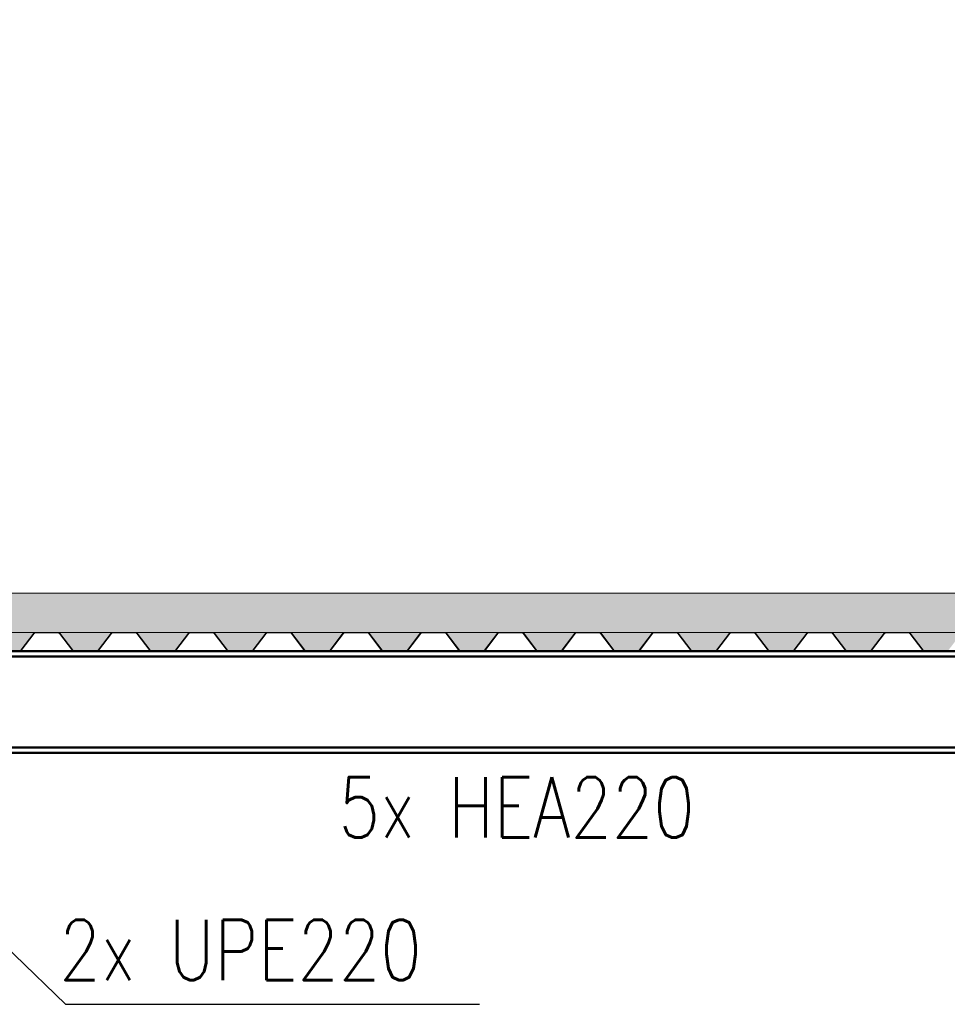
# Paper-space layout 'Layout1' of a CAD drawing. Extents: x -2 to 1033, y -36 to 596.
# Tile 48 of 86: x 356 to 395, y 443 to 483. Entities that reach past the tile are written whole.
import ezdxf

# ---------------------------------------------------------------- set-up
doc = ezdxf.new("R2010")
doc.units = 0
doc.linetypes.add('ACAD_ISO04W100', pattern=[30.5, 24, -3, 0.5, -3])
doc.layers.get('0').update_dxf_attribs({"linetype": 'CONTINUOUS'})
doc.layers.get('DEFPOINTS').update_dxf_attribs({"color": 132, "linetype": 'CONTINUOUS'})
for name, color, linetype, lineweight in [('SS_2.ET-HALA_TaO-MOULDSHOP-PODLAH.NOSNIK', 160, 'CONTINUOUS', 50), ('SS_2.ET-HALA_TaO-MOULDSHOP-PODLAHA', 9, 'CONTINUOUS', 5), ('SS_2.ET-HALA_TaO-MOULDSHOP-TRAPEZ.PLECH', 153, 'CONTINUOUS', 18), ('SS_KOTY', 3, 'CONTINUOUS', 25), ('SS_POPIS_PROFILU', 13, 'CONTINUOUS', 25)]:
    doc.layers.add(name, color=color, linetype=linetype, lineweight=lineweight)
doc.styles.add('ROMANS', font='romans.shx', dxfattribs={"width": 0.8})
doc.styles.add('romans.shx', font='romans.shx', dxfattribs={"height": 5})
doc.dimstyles.new('A-1_(2.5)_50AS', dxfattribs={"dimtxt": 2.5, "dimasz": 2, "dimexe": 1, "dimexo": 2, "dimgap": 0, "dimtad": 0, "dimdec": 1, "dimlfac": 50, "dimrnd": 1, "dimtxsty": 'ROMANS', "dimblk1": 'OBLIQUE', "dimblk2": 'OBLIQUE', "dimsah": 1, "dimcen": 2, "dimclrd": 256, "dimclre": 256, "dimclrt": 256, "dimadec": 1, "dimazin": 2, "dimtfac": 0.714286, "dimtdec": 1, "dimtmove": 0, "dimatfit": 3, "dimldrblk": 'OPEN', "dimfxl": 1, "dimtvp": 1.142857, "dimtfill": 1, "dimtolj": 1, "dimlwd": -1, "dimlwe": -1, "dimarcsym": 0})
pattern_1 = [(45, (114.8894, 533.5703), (-0.8980256, 0.8980256), []), (45, (115.7875, 533.5703), (-0.8980256, 0.8980256), [1.5875, -0.3175, 0, -0.3175])]

# ---------------------------------------------------------------- blocks, each defined once
blk = doc.blocks.new('_Oblique')
at = {"color": 0, "linetype": 'ByBlock', "lineweight": -2}
blk.add_line((-0.5, -0.5), (0.5, 0.5), dxfattribs=at)
blk = doc.blocks.new('*D41')
at = {"layer": 'DEFPOINTS', "color": 0, "transparency": 16777216}
for p in [(313.189, 533.57, 27920.2), (424.289, 459.57, 27964.2), (442.262, 459.57)]:
    blk.add_point(p, dxfattribs=at)
at = {"layer": 'SS_KOTY', "transparency": 16777216}
for p, q in [((315.189, 533.57), (443.262, 533.57)), ((442.262, 533.57), (442.262, 459.57)), ((426.289, 459.57), (443.262, 459.57))]:
    blk.add_line(p, q, dxfattribs=at)
at = {"layer": 'SS_KOTY', "transparency": 16777216, "xscale": 2, "yscale": 2, "zscale": 2}
for p, rotation in [((442.262, 533.57), 90), ((442.262, 459.57), 270)]:
    blk.add_blockref('_Oblique', p, dxfattribs=dict(at, rotation=rotation))
at = {"layer": 'SS_KOTY', "transparency": 16777216, "insert": (439.404, 496.57), "char_height": 2.5, "attachment_point": 5, "rotation": 90, "style": 'ROMANS', "bg_fill": 3, "box_fill_scale": 1.1, "bg_fill_color": 256, "bg_fill_true_color": 13158600, "bg_fill_transparency": 0}
blk.add_mtext('\\A1;3700', dxfattribs=at)
blk = doc.blocks.new('_OPEN')
at = {"color": 0, "linetype": 'ByBlock'}
for p, q in [((-1, 0.167), (0, 0)), ((0, 0), (-1, -0.167)), ((0, 0), (-1, 0))]:
    blk.add_line(p, q, dxfattribs=at)

psp = doc.layouts.get("Layout1")

# ---------------------------------------------------------------- hatches: boundary and pattern name
at = {"layer": 'SS_2.ET-HALA_TaO-MOULDSHOP-PODLAHA'}
h = psp.add_hatch(dxfattribs=at)
h.set_pattern_fill('ANSI35', color=252, scale=0.2, style=0)
h.set_pattern_definition(pattern_1)
h.paths.add_polyline_path([(424.2124, 457.9503), (421.9673, 457.9503, -0.2326123), (422.0306, 457.9175), (422.5654, 457.2161, 0.239242), (422.6157, 457.1918), (423.5656, 457.1918, 0.2392421), (423.6134, 457.2161), (424.1482, 457.9175, -0.2266449)], flags=0)
h.paths.add_polyline_path([(421.0124, 457.9503), (418.7673, 457.9503, -0.2326123), (418.8306, 457.9175), (419.3654, 457.2161, 0.239242), (419.4157, 457.1918), (420.3656, 457.1918, 0.2392421), (420.4134, 457.2161), (420.9482, 457.9175, -0.2266449)], flags=0)
h.paths.add_polyline_path([(417.8124, 457.9503), (415.5673, 457.9503, -0.2326123), (415.6306, 457.9175), (416.1654, 457.2161, 0.239242), (416.2157, 457.1918), (417.1656, 457.1918, 0.2392421), (417.2134, 457.2161), (417.7482, 457.9175, -0.2266449)], flags=0)
h.paths.add_polyline_path([(414.6124, 457.9503), (412.3673, 457.9503, -0.2326123), (412.4306, 457.9175), (412.9654, 457.2161, 0.239242), (413.0157, 457.1918), (413.9656, 457.1918, 0.2392421), (414.0134, 457.2161), (414.5482, 457.9175, -0.2266449)], flags=0)
h.paths.add_polyline_path([(411.4124, 457.9503), (409.1673, 457.9503, -0.2326123), (409.2306, 457.9175), (409.7654, 457.2161, 0.239242), (409.8157, 457.1918), (410.7656, 457.1918, 0.2392421), (410.8134, 457.2161), (411.3482, 457.9175, -0.2266449)], flags=0)
h.paths.add_polyline_path([(408.2124, 457.9503), (405.9673, 457.9503, -0.2326123), (406.0306, 457.9175), (406.5654, 457.2161, 0.239242), (406.6157, 457.1918), (407.5656, 457.1918, 0.2392421), (407.6134, 457.2161), (408.1482, 457.9175, -0.2266445)], flags=0)
h.paths.add_polyline_path([(405.0124, 457.9503), (402.7673, 457.9503, -0.2326123), (402.8306, 457.9175), (403.3654, 457.2161, 0.239242), (403.4157, 457.1918), (404.3656, 457.1918, 0.2392421), (404.4134, 457.2161), (404.9482, 457.9175, -0.2266449)], flags=0)
h.paths.add_polyline_path([(401.8124, 457.9503), (399.5673, 457.9503, -0.2326123), (399.6306, 457.9175), (400.1654, 457.2161, 0.239242), (400.2157, 457.1918), (401.1656, 457.1918, 0.2392421), (401.2134, 457.2161), (401.7482, 457.9175, -0.2266449)], flags=0)
h.paths.add_polyline_path([(398.6124, 457.9503), (396.3673, 457.9503, -0.2326123), (396.4306, 457.9175), (396.9654, 457.2161, 0.239242), (397.0157, 457.1918), (397.9656, 457.1918, 0.2392421), (398.0134, 457.2161), (398.5482, 457.9175, -0.2266449)], flags=0)
h.paths.add_polyline_path([(395.4124, 457.9503), (393.1673, 457.9503, -0.2326123), (393.2306, 457.9175), (393.7654, 457.2161, 0.239242), (393.8157, 457.1918), (394.7656, 457.1918, 0.2392421), (394.8134, 457.2161), (395.3482, 457.9175, -0.2266446)], flags=0)
h.paths.add_polyline_path([(392.2124, 457.9503), (389.9673, 457.9503, -0.2326123), (390.0306, 457.9175), (390.5654, 457.2161, 0.239242), (390.6157, 457.1918), (391.5656, 457.1918, 0.2392421), (391.6134, 457.2161), (392.1482, 457.9175, -0.2266449)], flags=0)
h.paths.add_polyline_path([(389.0124, 457.9503), (386.7673, 457.9503, -0.2326123), (386.8306, 457.9175), (387.3654, 457.2161, 0.239242), (387.4157, 457.1918), (388.3656, 457.1918, 0.2392421), (388.4134, 457.2161), (388.9482, 457.9175, -0.2266449)], flags=0)
h.paths.add_polyline_path([(385.8124, 457.9503), (383.5673, 457.9503, -0.2326123), (383.6306, 457.9175), (384.1654, 457.2161, 0.239242), (384.2157, 457.1918), (385.1656, 457.1918, 0.2392421), (385.2134, 457.2161), (385.7482, 457.9175, -0.2266449)], flags=0)
h.paths.add_polyline_path([(382.6124, 457.9503), (380.3673, 457.9503, -0.2326123), (380.4306, 457.9175), (380.9654, 457.2161, 0.239242), (381.0157, 457.1918), (381.9656, 457.1918, 0.2392421), (382.0134, 457.2161), (382.5482, 457.9175, -0.2266449)], flags=0)
h.paths.add_polyline_path([(379.4124, 457.9503), (377.1673, 457.9503, -0.2326123), (377.2306, 457.9175), (377.7654, 457.2161, 0.239242), (377.8157, 457.1918), (378.7656, 457.1918, 0.2392421), (378.8134, 457.2161), (379.3482, 457.9175, -0.2266449)], flags=0)
h.paths.add_polyline_path([(376.2124, 457.9503), (373.9673, 457.9503, -0.2326123), (374.0306, 457.9175), (374.5654, 457.2161, 0.239242), (374.6157, 457.1918), (375.5656, 457.1918, 0.2392421), (375.6134, 457.2161), (376.1482, 457.9175, -0.2266449)], flags=0)
h.paths.add_polyline_path([(373.0124, 457.9503), (370.7673, 457.9503, -0.2326123), (370.8306, 457.9175), (371.3654, 457.2161, 0.239242), (371.4157, 457.1918), (372.3656, 457.1918, 0.2392421), (372.4134, 457.2161), (372.9482, 457.9175, -0.2266449)], flags=0)
h.paths.add_polyline_path([(369.8124, 457.9503), (367.5673, 457.9503, -0.2326123), (367.6306, 457.9175), (368.1654, 457.2161, 0.239242), (368.2157, 457.1918), (369.1656, 457.1918, 0.2392421), (369.2134, 457.2161), (369.7482, 457.9175, -0.2266449)], flags=0)
h.paths.add_polyline_path([(366.6124, 457.9503), (364.3673, 457.9503, -0.2326123), (364.4306, 457.9175), (364.9654, 457.2161, 0.239242), (365.0157, 457.1918), (365.9656, 457.1918, 0.2392421), (366.0134, 457.2161), (366.5482, 457.9175, -0.2266446)], flags=0)
h.paths.add_polyline_path([(363.4124, 457.9503), (361.1673, 457.9503, -0.2326123), (361.2306, 457.9175), (361.7654, 457.2161, 0.239242), (361.8157, 457.1918), (362.7656, 457.1918, 0.2392421), (362.8134, 457.2161), (363.3482, 457.9175, -0.2266449)], flags=0)
h.paths.add_polyline_path([(360.2124, 457.9503), (357.9673, 457.9503, -0.2326123), (358.0306, 457.9175), (358.5654, 457.2161, 0.239242), (358.6157, 457.1918), (359.5656, 457.1918, 0.2392421), (359.6134, 457.2161), (360.1482, 457.9175, -0.2266446)], flags=0)
h.paths.add_polyline_path([(357.0124, 457.9503), (354.7673, 457.9503, -0.2326123), (354.8306, 457.9175), (355.3654, 457.2161, 0.239242), (355.4157, 457.1918), (356.3656, 457.1918, 0.2392421), (356.4134, 457.2161), (356.9482, 457.9175, -0.2266446)], flags=0)
h.paths.add_polyline_path([(353.8124, 457.9503), (351.5673, 457.9503, -0.2326123), (351.6306, 457.9175), (352.1654, 457.2161, 0.239242), (352.2157, 457.1918), (353.1656, 457.1918, 0.2392421), (353.2134, 457.2161), (353.7482, 457.9175, -0.2266449)], flags=0)
h.paths.add_polyline_path([(341.0124, 457.9503), (338.7673, 457.9503, -0.2326123), (338.8306, 457.9175), (339.3654, 457.2161, 0.239242), (339.4157, 457.1918), (340.3656, 457.1918, 0.2392421), (340.4134, 457.2161), (340.9482, 457.9175, -0.2266449)], flags=0)
h.paths.add_polyline_path([(337.8124, 457.9503), (335.5673, 457.9503, -0.2326123), (335.6306, 457.9175), (336.1654, 457.2161, 0.239242), (336.2157, 457.1918), (337.1656, 457.1918, 0.2392421), (337.2134, 457.2161), (337.7482, 457.9175, -0.2266449)], flags=0)
h.paths.add_polyline_path([(334.6124, 457.9503), (332.3673, 457.9503, -0.2326123), (332.4306, 457.9175), (332.9654, 457.2161, 0.239242), (333.0157, 457.1918), (333.9656, 457.1918, 0.2392421), (334.0134, 457.2161), (334.5482, 457.9175, -0.2266446)], flags=0)
h.paths.add_polyline_path([(331.4124, 457.9503), (329.1673, 457.9503, -0.2326123), (329.2306, 457.9175), (329.7654, 457.2161, 0.239242), (329.8157, 457.1918), (330.7656, 457.1918, 0.2392421), (330.8134, 457.2161), (331.3482, 457.9175, -0.2266449)], flags=0)
h.paths.add_polyline_path([(328.2124, 457.9503), (325.9673, 457.9503, -0.2326123), (326.0306, 457.9175), (326.5654, 457.2161, 0.239242), (326.6157, 457.1918), (327.5656, 457.1918, 0.2392421), (327.6134, 457.2161), (328.1482, 457.9175, -0.2266449)], flags=0)
h.paths.add_polyline_path([(325.0124, 457.9503), (322.7673, 457.9503, -0.2326123), (322.8306, 457.9175), (323.3654, 457.2161, 0.239242), (323.4157, 457.1918), (324.3656, 457.1918, 0.2392421), (324.4134, 457.2161), (324.9482, 457.9175, -0.2266449)], flags=0)
h.paths.add_polyline_path([(321.8124, 457.9503), (319.5673, 457.9503, -0.2326123), (319.6306, 457.9175), (320.1654, 457.2161, 0.239242), (320.2157, 457.1918), (321.1656, 457.1918, 0.2392421), (321.2134, 457.2161), (321.7482, 457.9175, -0.2266449)], flags=0)
h.paths.add_polyline_path([(318.6124, 457.9503), (316.3673, 457.9503, -0.2326123), (316.4306, 457.9175), (316.9654, 457.2161, 0.239242), (317.0157, 457.1918), (317.9656, 457.1918, 0.2392421), (318.0134, 457.2161), (318.5482, 457.9175, -0.2266449)], flags=0)
h.paths.add_polyline_path([(309.0124, 457.9503), (306.7673, 457.9503, -0.2326123), (306.8306, 457.9175), (307.3654, 457.2161, 0.239242), (307.4157, 457.1918), (308.3656, 457.1918, 0.2392421), (308.4134, 457.2161), (308.9482, 457.9175, -0.2266449)], flags=0)
h.paths.add_polyline_path([(305.8124, 457.9503), (303.5673, 457.9503, -0.2326123), (303.6306, 457.9175), (304.1654, 457.2161, 0.239242), (304.2157, 457.1918), (305.1656, 457.1918, 0.2392421), (305.2134, 457.2161), (305.7482, 457.9175, -0.2266449)], flags=0)
h.paths.add_polyline_path([(302.6124, 457.9503), (300.3673, 457.9503, -0.2326123), (300.4306, 457.9175), (300.9654, 457.2161, 0.239242), (301.0157, 457.1918), (301.9656, 457.1918, 0.2392421), (302.0134, 457.2161), (302.5482, 457.9175, -0.2266449)], flags=0)
h.paths.add_polyline_path([(299.4124, 457.9503), (297.1673, 457.9503, -0.2326123), (297.2306, 457.9175), (297.7654, 457.2161, 0.239242), (297.8157, 457.1918), (298.7656, 457.1918, 0.2392421), (298.8134, 457.2161), (299.3482, 457.9175, -0.2266449)], flags=0)
h.paths.add_polyline_path([(296.2124, 457.9503), (293.9673, 457.9503, -0.2326123), (294.0306, 457.9175), (294.5654, 457.2161, 0.239242), (294.6157, 457.1918), (295.5656, 457.1918, 0.2392421), (295.6134, 457.2161), (296.1482, 457.9175, -0.2266449)], flags=0)
h.paths.add_polyline_path([(293.0124, 457.9503), (290.7673, 457.9503, -0.2326123), (290.8306, 457.9175), (291.3654, 457.2161, 0.239242), (291.4157, 457.1918), (292.3656, 457.1918, 0.2392421), (292.4134, 457.2161), (292.9482, 457.9175, -0.2266446)], flags=0)
h.paths.add_polyline_path([(289.8124, 457.9503), (287.5673, 457.9503, -0.2326123), (287.6306, 457.9175), (288.1654, 457.2161, 0.239242), (288.2157, 457.1918), (289.1656, 457.1918, 0.2392421), (289.2134, 457.2161), (289.7482, 457.9175, -0.2266449)], flags=0)
h.paths.add_polyline_path([(286.6124, 457.9503), (284.3673, 457.9503, -0.2326123), (284.4306, 457.9175), (284.9654, 457.2161, 0.239242), (285.0157, 457.1918), (285.9656, 457.1918, 0.2392421), (286.0134, 457.2161), (286.5482, 457.9175, -0.2266449)], flags=0)
h.paths.add_polyline_path([(283.4124, 457.9503), (281.1673, 457.9503, -0.2326123), (281.2306, 457.9175), (281.7654, 457.2161, 0.239242), (281.8157, 457.1918), (282.7656, 457.1918, 0.2392421), (282.8134, 457.2161), (283.3482, 457.9175, -0.2266449)], flags=0)
h.paths.add_polyline_path([(280.2124, 457.9503), (277.9673, 457.9503, -0.2326123), (278.0306, 457.9175), (278.5654, 457.2161, 0.239242), (278.6157, 457.1918), (279.5656, 457.1918, 0.2392421), (279.6134, 457.2161), (280.1482, 457.9175, -0.2266449)], flags=0)
h.paths.add_polyline_path([(277.0124, 457.9503), (274.7673, 457.9503, -0.2326123), (274.8306, 457.9175), (275.3654, 457.2161, 0.239242), (275.4157, 457.1918), (276.3656, 457.1918, 0.2392421), (276.4134, 457.2161), (276.9482, 457.9175, -0.2266449)], flags=0)
h.paths.add_polyline_path([(273.8124, 457.9503), (271.5673, 457.9503, -0.2326123), (271.6306, 457.9175), (272.1654, 457.2161, 0.239242), (272.2157, 457.1918), (273.1656, 457.1918, 0.2392421), (273.2134, 457.2161), (273.7482, 457.9175, -0.2266449)], flags=0)
h.paths.add_polyline_path([(270.6124, 457.9503), (268.3673, 457.9503, -0.2326123), (268.4306, 457.9175), (268.9654, 457.2161, 0.239242), (269.0157, 457.1918), (269.9656, 457.1918, 0.2392421), (270.0134, 457.2161), (270.5482, 457.9175, -0.2266449)], flags=0)
h.paths.add_polyline_path([(267.4124, 457.9503), (265.1673, 457.9503, -0.2326123), (265.2306, 457.9175), (265.7654, 457.2161, 0.239242), (265.8157, 457.1918), (266.7656, 457.1918, 0.2392421), (266.8134, 457.2161), (267.3482, 457.9175, -0.2266449)], flags=0)
h.paths.add_polyline_path([(264.2124, 457.9503), (261.9673, 457.9503, -0.2326123), (262.0306, 457.9175), (262.5654, 457.2161, 0.239242), (262.6157, 457.1918), (263.5656, 457.1918, 0.2392421), (263.6134, 457.2161), (264.1482, 457.9175, -0.2266449)], flags=0)
h.paths.add_polyline_path([(261.0124, 457.9503), (258.7673, 457.9503, -0.2326123), (258.8306, 457.9175), (259.3654, 457.2161, 0.239242), (259.4157, 457.1918), (260.3656, 457.1918, 0.2392421), (260.4134, 457.2161), (260.9482, 457.9175, -0.2266449)], flags=0)
h.paths.add_polyline_path([(257.8124, 457.9503), (255.5673, 457.9503, -0.2326123), (255.6306, 457.9175), (256.1654, 457.2161, 0.239242), (256.2157, 457.1918), (257.1656, 457.1918, 0.2392421), (257.2134, 457.2161), (257.7482, 457.9175, -0.2266449)], flags=0)
h.paths.add_polyline_path([(254.6124, 457.9503), (252.3673, 457.9503, -0.2326123), (252.4306, 457.9175), (252.9654, 457.2161, 0.239242), (253.0157, 457.1918), (253.9656, 457.1918, 0.2392421), (254.0134, 457.2161), (254.5482, 457.9175, -0.2266449)], flags=0)
h.paths.add_polyline_path([(251.4124, 457.9503), (249.1673, 457.9503, -0.2326123), (249.2306, 457.9175), (249.7654, 457.2161, 0.239242), (249.8157, 457.1918), (250.7656, 457.1918, 0.2392421), (250.8134, 457.2161), (251.3482, 457.9175, -0.2266449)], flags=0)
h.paths.add_polyline_path([(248.2124, 457.9503), (245.9673, 457.9503, -0.2326123), (246.0306, 457.9175), (246.5654, 457.2161, 0.239242), (246.6157, 457.1918), (247.5656, 457.1918, 0.2392421), (247.6134, 457.2161), (248.1482, 457.9175, -0.2266449)], flags=0)
h.paths.add_polyline_path([(245.0124, 457.9503), (242.7673, 457.9503, -0.2326123), (242.8306, 457.9175), (243.3654, 457.2161, 0.239242), (243.4157, 457.1918), (244.3656, 457.1918, 0.2392421), (244.4134, 457.2161), (244.9482, 457.9175, -0.2266449)], flags=0)
h.paths.add_polyline_path([(241.8124, 457.9503), (239.5673, 457.9503, -0.2326123), (239.6306, 457.9175), (240.1654, 457.2161, 0.239242), (240.2157, 457.1918), (241.1656, 457.1918, 0.2392421), (241.2134, 457.2161), (241.7482, 457.9175, -0.2266449)], flags=0)
h.paths.add_polyline_path([(238.6124, 457.9503), (236.3673, 457.9503, -0.2326123), (236.4306, 457.9175), (236.9654, 457.2161, 0.239242), (237.0157, 457.1918), (237.9656, 457.1918, 0.2392421), (238.0134, 457.2161), (238.5482, 457.9175, -0.2266449)], flags=0)
h.paths.add_polyline_path([(235.4124, 457.9503), (233.1673, 457.9503, -0.2326123), (233.2306, 457.9175), (233.7654, 457.2161, 0.239242), (233.8157, 457.1918), (234.7656, 457.1918, 0.2392421), (234.8134, 457.2161), (235.3482, 457.9175, -0.2266449)], flags=0)
h.paths.add_polyline_path([(232.2124, 457.9503), (229.9673, 457.9503, -0.2326123), (230.0306, 457.9175), (230.5654, 457.2161, 0.239242), (230.6157, 457.1918), (231.5656, 457.1918, 0.2392421), (231.6134, 457.2161), (232.1482, 457.9175, -0.2266449)], flags=0)
h.paths.add_polyline_path([(229.0124, 457.9503), (226.7673, 457.9503, -0.2326123), (226.8306, 457.9175), (227.3654, 457.2161, 0.239242), (227.4157, 457.1918), (228.3656, 457.1918, 0.2392421), (228.4134, 457.2161), (228.9482, 457.9175, -0.2266449)], flags=0)
h.paths.add_polyline_path([(225.8124, 457.9503), (223.5673, 457.9503, -0.2326123), (223.6306, 457.9175), (224.1654, 457.2161, 0.239242), (224.2157, 457.1918), (225.1656, 457.1918, 0.2392421), (225.2134, 457.2161), (225.7482, 457.9175, -0.2266449)], flags=0)
h.paths.add_polyline_path([(222.6124, 457.9503), (220.3673, 457.9503, -0.2326123), (220.4306, 457.9175), (220.9654, 457.2161, 0.239242), (221.0157, 457.1918), (221.9656, 457.1918, 0.2392421), (222.0134, 457.2161), (222.5482, 457.9175, -0.2266449)], flags=0)
h.paths.add_polyline_path([(219.4124, 457.9503), (217.1673, 457.9503, -0.2326123), (217.2306, 457.9175), (217.7654, 457.2161, 0.239242), (217.8157, 457.1918), (218.7656, 457.1918, 0.2392421), (218.8134, 457.2161), (219.3482, 457.9175, -0.2266449)], flags=0)
h.paths.add_polyline_path([(209.8124, 457.9503), (207.5673, 457.9503, -0.2326123), (207.6306, 457.9175), (208.1654, 457.2161, 0.239242), (208.2157, 457.1918), (209.1656, 457.1918, 0.2392421), (209.2134, 457.2161), (209.7482, 457.9175, -0.2266449)], flags=0)
h.paths.add_polyline_path([(206.6124, 457.9503), (204.3673, 457.9503, -0.2326123), (204.4306, 457.9175), (204.9654, 457.2161, 0.239242), (205.0157, 457.1918), (205.9656, 457.1918, 0.2392421), (206.0134, 457.2161), (206.5482, 457.9175, -0.2266449)], flags=0)
h.paths.add_polyline_path([(203.4124, 457.9503), (201.1673, 457.9503, -0.2326123), (201.2306, 457.9175), (201.7654, 457.2161, 0.239242), (201.8157, 457.1918), (202.7656, 457.1918, 0.2392421), (202.8134, 457.2161), (203.3482, 457.9175, -0.2266449)], flags=0)
h.paths.add_polyline_path([(200.2124, 457.9503), (197.9673, 457.9503, -0.2326123), (198.0306, 457.9175), (198.5654, 457.2161, 0.239242), (198.6157, 457.1918), (199.5656, 457.1918, 0.2392421), (199.6134, 457.2161), (200.1482, 457.9175, -0.2266449)], flags=0)
h.paths.add_polyline_path([(197.0124, 457.9503), (194.7673, 457.9503, -0.2326123), (194.8306, 457.9175), (195.3654, 457.2161, 0.239242), (195.4157, 457.1918), (196.3656, 457.1918, 0.2392421), (196.4134, 457.2161), (196.9482, 457.9175, -0.2266449)], flags=0)
h.paths.add_polyline_path([(193.8124, 457.9503), (191.5673, 457.9503, -0.2326123), (191.6306, 457.9175), (192.1654, 457.2161, 0.239242), (192.2157, 457.1918), (193.1656, 457.1918, 0.2392421), (193.2134, 457.2161), (193.7482, 457.9175, -0.2266449)], flags=0)
h.paths.add_polyline_path([(190.6124, 457.9503), (188.3673, 457.9503, -0.2326123), (188.4306, 457.9175), (188.9654, 457.2161, 0.239242), (189.0157, 457.1918), (189.9656, 457.1918, 0.2392421), (190.0134, 457.2161), (190.5482, 457.9175, -0.2266449)], flags=0)
h.paths.add_polyline_path([(187.4124, 457.9503), (185.1673, 457.9503, -0.2326123), (185.2306, 457.9175), (185.7654, 457.2161, 0.239242), (185.8157, 457.1918), (186.7656, 457.1918, 0.2392421), (186.8134, 457.2161), (187.3482, 457.9175, -0.2266449)], flags=0)
h.paths.add_polyline_path([(184.2124, 457.9503), (181.9673, 457.9503, -0.2326123), (182.0306, 457.9175), (182.5654, 457.2161, 0.239242), (182.6157, 457.1918), (183.5656, 457.1918, 0.2392421), (183.6134, 457.2161), (184.1482, 457.9175, -0.2266449)], flags=0)
h.paths.add_polyline_path([(181.0124, 457.9503), (178.7673, 457.9503, -0.2326123), (178.8306, 457.9175), (179.3654, 457.2161, 0.239242), (179.4157, 457.1918), (180.3656, 457.1918, 0.2392421), (180.4134, 457.2161), (180.9482, 457.9175, -0.2266449)], flags=0)
h.paths.add_polyline_path([(177.8124, 457.9503), (175.5673, 457.9503, -0.2326123), (175.6306, 457.9175), (176.1654, 457.2161, 0.239242), (176.2157, 457.1918), (177.1656, 457.1918, 0.2392421), (177.2134, 457.2161), (177.7482, 457.9175, -0.2266449)], flags=0)
h.paths.add_polyline_path([(174.6124, 457.9503), (172.3673, 457.9503, -0.2326123), (172.4306, 457.9175), (172.9654, 457.2161, 0.239242), (173.0157, 457.1918), (173.9656, 457.1918, 0.2392421), (174.0134, 457.2161), (174.5482, 457.9175, -0.2266449)], flags=0)
h.paths.add_polyline_path([(171.4124, 457.9503), (169.1673, 457.9503, -0.2326123), (169.2306, 457.9175), (169.7654, 457.2161, 0.239242), (169.8157, 457.1918), (170.7656, 457.1918, 0.2392421), (170.8134, 457.2161), (171.3482, 457.9175, -0.2266449)], flags=0)
h.paths.add_polyline_path([(168.2124, 457.9503), (165.9673, 457.9503, -0.2326123), (166.0306, 457.9175), (166.5654, 457.2161, 0.239242), (166.6157, 457.1918), (167.5656, 457.1918, 0.2392421), (167.6134, 457.2161), (168.1482, 457.9175, -0.2266449)], flags=0)
h.paths.add_polyline_path([(165.0124, 457.9503), (162.7673, 457.9503, -0.2326123), (162.8306, 457.9175), (163.3654, 457.2161, 0.239242), (163.4157, 457.1918), (164.3656, 457.1918, 0.2392421), (164.4134, 457.2161), (164.9482, 457.9175, -0.2266449)], flags=0)
h.paths.add_polyline_path([(161.8124, 457.9503), (159.5673, 457.9503, -0.2326123), (159.6306, 457.9175), (160.1654, 457.2161, 0.239242), (160.2157, 457.1918), (161.1656, 457.1918, 0.2392421), (161.2134, 457.2161), (161.7482, 457.9175, -0.2266449)], flags=0)
h.paths.add_polyline_path([(158.6124, 457.9503), (156.3673, 457.9503, -0.2326123), (156.4306, 457.9175), (156.9654, 457.2161, 0.239242), (157.0157, 457.1918), (157.9656, 457.1918, 0.2392421), (158.0134, 457.2161), (158.5482, 457.9175, -0.2266449)], flags=0)
h.paths.add_polyline_path([(155.4124, 457.9503), (153.1673, 457.9503, -0.2326123), (153.2306, 457.9175), (153.7654, 457.2161, 0.239242), (153.8157, 457.1918), (154.7656, 457.1918, 0.2392421), (154.8134, 457.2161), (155.3482, 457.9175, -0.2266449)], flags=0)
h.paths.add_polyline_path([(152.2124, 457.9503), (149.9673, 457.9503, -0.2326123), (150.0306, 457.9175), (150.5654, 457.2161, 0.239242), (150.6157, 457.1918), (151.5656, 457.1918, 0.2392421), (151.6134, 457.2161), (152.1482, 457.9175, -0.2266449)], flags=0)
h.paths.add_polyline_path([(149.0124, 457.9503), (146.7673, 457.9503, -0.2326123), (146.8306, 457.9175), (147.3654, 457.2161, 0.239242), (147.4157, 457.1918), (148.3656, 457.1918, 0.2392421), (148.4134, 457.2161), (148.9482, 457.9175, -0.2266449)], flags=0)
h.paths.add_polyline_path([(145.8124, 457.9503), (143.5673, 457.9503, -0.2326123), (143.6306, 457.9175), (144.1654, 457.2161, 0.239242), (144.2157, 457.1918), (145.1656, 457.1918, 0.2392421), (145.2134, 457.2161), (145.7482, 457.9175, -0.2266449)], flags=0)
h.paths.add_polyline_path([(142.6124, 457.9503), (140.3673, 457.9503, -0.2326123), (140.4306, 457.9175), (140.9654, 457.2161, 0.239242), (141.0157, 457.1918), (141.9656, 457.1918, 0.2392421), (142.0134, 457.2161), (142.5482, 457.9175, -0.2266449)], flags=0)
h.paths.add_polyline_path([(139.4124, 457.9503), (137.1673, 457.9503, -0.2326123), (137.2306, 457.9175), (137.7654, 457.2161, 0.239242), (137.8157, 457.1918), (138.7656, 457.1918, 0.2392421), (138.8134, 457.2161), (139.3482, 457.9175, -0.2266449)], flags=0)
h.paths.add_polyline_path([(136.2124, 457.9503), (133.9673, 457.9503, -0.2326123), (134.0306, 457.9175), (134.5654, 457.2161, 0.239242), (134.6157, 457.1918), (135.5656, 457.1918, 0.2392421), (135.6134, 457.2161), (136.1482, 457.9175, -0.2266449)], flags=0)
h.paths.add_polyline_path([(133.0124, 457.9503), (130.7673, 457.9503, -0.2326123), (130.8306, 457.9175), (131.3654, 457.2161, 0.239242), (131.4157, 457.1918), (132.3656, 457.1918, 0.2392421), (132.4134, 457.2161), (132.9482, 457.9175, -0.2266449)], flags=0)
h.paths.add_polyline_path([(129.8124, 457.9503), (127.5673, 457.9503, -0.2326123), (127.6306, 457.9175), (128.1654, 457.2161, 0.239242), (128.2157, 457.1918), (129.1656, 457.1918, 0.2392421), (129.2134, 457.2161), (129.7482, 457.9175, -0.2266449)], flags=0)
h.paths.add_polyline_path([(126.6124, 457.9503), (124.3673, 457.9503, -0.2326123), (124.4306, 457.9175), (124.9654, 457.2161, 0.239242), (125.0157, 457.1918), (125.9656, 457.1918, 0.2392421), (126.0134, 457.2161), (126.5482, 457.9175, -0.2266449)], flags=0)
h.paths.add_polyline_path([(123.4124, 457.9503), (121.1673, 457.9503, -0.2326123), (121.2306, 457.9175), (121.7654, 457.2161, 0.239242), (121.8157, 457.1918), (122.7656, 457.1918, 0.2392421), (122.8134, 457.2161), (123.3482, 457.9175, -0.2266449)], flags=0)
h.paths.add_polyline_path([(120.2124, 457.9503), (117.9673, 457.9503, -0.2326123), (118.0306, 457.9175), (118.5654, 457.2161, 0.239242), (118.6157, 457.1918), (119.5656, 457.1918, 0.2392421), (119.6134, 457.2161), (120.1482, 457.9175, -0.2266449)], flags=0)
h.paths.add_polyline_path([(350.6124, 457.9503), (348.3673, 457.9503, -0.2326123), (348.4306, 457.9175), (348.9654, 457.2161, 0.239242), (349.0157, 457.1918), (349.9656, 457.1918, 0.2392421), (350.0134, 457.2161), (350.5482, 457.9175, -0.2266449)], flags=0)
h.paths.add_polyline_path([(347.4124, 457.9503), (345.1673, 457.9503, -0.2326123), (345.2306, 457.9175), (345.7654, 457.2161, 0.239242), (345.8157, 457.1918), (346.7656, 457.1918, 0.2392421), (346.8134, 457.2161), (347.3482, 457.9175, -0.2266449)], flags=0)
h.paths.add_polyline_path([(344.2124, 457.9503), (341.9673, 457.9503, -0.2326123), (342.0306, 457.9175), (342.5654, 457.2161, 0.239242), (342.6157, 457.1918), (343.5656, 457.1918, 0.2392421), (343.6134, 457.2161), (344.1482, 457.9175, -0.2266449)], flags=0)
h.paths.add_polyline_path([(110.6124, 457.9503), (108.3673, 457.9503, -0.2326123), (108.4306, 457.9175), (108.9654, 457.2161, 0.239242), (109.0157, 457.1918), (109.9656, 457.1918, 0.2392421), (110.0134, 457.2161), (110.5482, 457.9175, -0.2266449)], flags=0)
h.paths.add_polyline_path([(214.0306, 457.9175), (214.5654, 457.2161, 0.239242), (214.6157, 457.1918), (215.5656, 457.1918, 0.2392421), (215.6134, 457.2161), (216.1482, 457.9175, -0.2266449), (216.2124, 457.9503), (213.9673, 457.9503, -0.2326123)], flags=0)
h.paths.add_polyline_path([(213.0124, 457.9503), (210.7673, 457.9503, -0.2326123), (210.8306, 457.9175), (211.3654, 457.2161, 0.239242), (211.4157, 457.1918), (212.3656, 457.1918, 0.2392421), (212.4134, 457.2161), (212.9482, 457.9175, -0.2266449)], flags=0)
h.paths.add_polyline_path([(315.4124, 457.9503), (313.1673, 457.9503, -0.2326123), (313.2306, 457.9175), (313.7654, 457.2161, 0.239242), (313.8157, 457.1918), (314.7656, 457.1918, 0.2392421), (314.8134, 457.2161), (315.3482, 457.9175, -0.2266449)], flags=0)
h.paths.add_polyline_path([(312.2124, 457.9503), (309.9673, 457.9503, -0.2326123), (310.0306, 457.9175), (310.5654, 457.2161, 0.239242), (310.6157, 457.1918), (311.5656, 457.1918, 0.2392421), (311.6134, 457.2161), (312.1482, 457.9175, -0.2266449)], flags=0)
h.paths.add_polyline_path([(114.8306, 457.9175), (115.3654, 457.2161, 0.239242), (115.4157, 457.1918), (116.3656, 457.1918, 0.2392421), (116.4134, 457.2161), (116.9482, 457.9175, -0.2266449), (117.0124, 457.9503), (114.7673, 457.9503, -0.2326123)], flags=0)
h.paths.add_polyline_path([(113.8124, 457.9503), (111.5673, 457.9503, -0.2326123), (111.6306, 457.9175), (112.1654, 457.2161, 0.239242), (112.2157, 457.1918), (113.1656, 457.1918, 0.2392421), (113.2134, 457.2161), (113.7482, 457.9175, -0.2266449)], flags=0)

# ---------------------------------------------------------------- linework, layer by layer
at = {"layer": 'SS_2.ET-HALA_TaO-MOULDSHOP-PODLAH.NOSNIK', "color": 7, "linetype": 'ACAD_ISO04W100', "ltscale": 0.25}
for p in [(313.1894, 457.1703), (313.1894, 457.1703), (313.1894, 457.1703), (313.1894, 457.1703), (313.1894, 457.1703), (353.8894, 457.1703)]:
    psp.add_line(p, (421.4894, 457.1703), dxfattribs=at)
at = {"layer": 'SS_2.ET-HALA_TaO-MOULDSHOP-PODLAH.NOSNIK', "color": 1, "linetype": 'Continuous', "ltscale": 0.25}
for p, q in [((418.4894, 456.9503), (316.1894, 456.9503)), ((358.6133, 457.1703), (356.3656, 457.1703)), ((361.8133, 457.1703), (359.5656, 457.1703)), ((365.0133, 457.1703), (362.7656, 457.1703)), ((368.2133, 457.1703), (365.9656, 457.1703)), ((371.4133, 457.1703), (369.1656, 457.1703)), ((374.6133, 457.1703), (372.3656, 457.1703)), ((377.8133, 457.1703), (375.5656, 457.1703)), ((381.0133, 457.1703), (378.7656, 457.1703)), ((384.2133, 457.1703), (381.9656, 457.1703)), ((387.4133, 457.1703), (385.1656, 457.1703)), ((390.6133, 457.1703), (388.3656, 457.1703)), ((393.8133, 457.1703), (391.5656, 457.1703)), ((421.3444, 453.1903), (313.3344, 453.1903)), ((313.3344, 452.9703), (421.3444, 452.9703))]:
    psp.add_line(p, q, dxfattribs=at)
at = {"layer": 'SS_2.ET-HALA_TaO-MOULDSHOP-PODLAHA', "color": 9, "linetype": 'Continuous', "ltscale": 0.25}
for p, q in [((424.2894, 457.9503), (108.3656, 457.9503)), ((356.4134, 457.2161), (356.9482, 457.9175)), ((359.6134, 457.2161), (360.1482, 457.9175)), ((362.8134, 457.2161), (363.3482, 457.9175)), ((364.4306, 457.9175), (364.9654, 457.2161)), ((366.0134, 457.2161), (366.5482, 457.9175)), ((367.6306, 457.9175), (368.1654, 457.2161)), ((369.2134, 457.2161), (369.7482, 457.9175)), ((372.4134, 457.2161), (372.9482, 457.9175)), ((375.6134, 457.2161), (376.1482, 457.9175)), ((378.8134, 457.2161), (379.3482, 457.9175)), ((382.0134, 457.2161), (382.5482, 457.9175)), ((385.2134, 457.2161), (385.7482, 457.9175)), ((386.8306, 457.9175), (387.3654, 457.2161)), ((388.4134, 457.2161), (388.9482, 457.9175)), ((391.6134, 457.2161), (392.1482, 457.9175)), ((359.5656, 457.1918), (358.6133, 457.1918)), ((362.7656, 457.1918), (361.8133, 457.1918)), ((365.9656, 457.1918), (365.0133, 457.1918)), ((369.1656, 457.1918), (368.2133, 457.1918)), ((372.3656, 457.1918), (371.4133, 457.1918)), ((375.5656, 457.1918), (374.6133, 457.1918)), ((378.7656, 457.1918), (377.8133, 457.1918)), ((381.9656, 457.1918), (381.0133, 457.1918)), ((385.1656, 457.1918), (384.2133, 457.1918)), ((388.3656, 457.1918), (387.4133, 457.1918)), ((391.5656, 457.1918), (390.6133, 457.1918)), ((394.7656, 457.1918), (393.8133, 457.1918))]:
    psp.add_line(p, q, dxfattribs=at)
at = {"layer": 'SS_2.ET-HALA_TaO-MOULDSHOP-PODLAHA', "color": 9, "linetype": 'Continuous', "ltscale": 0.25, "extrusion": (-6.57172e-13, 5.7456e-13, -1)}
for centre, start in [((-357.0147, 457.8668), 37.3274), ((-363.4147, 457.8668), 37.3274), ((-369.8147, 457.8668), 37.3274), ((-373.0147, 457.8668), 37.3274), ((-376.2147, 457.8668), 37.3274), ((-385.8147, 457.8668), 37.32742), ((-389.0147, 457.8668), 37.32742), ((-392.2147, 457.8668), 37.32742)]:
    psp.add_arc(centre, 0.0836, start, 88.98538, dxfattribs=at)
at = {"layer": 'SS_2.ET-HALA_TaO-MOULDSHOP-PODLAHA', "color": 9, "linetype": 'Continuous', "ltscale": 0.25}
for centre, radius, start, end in [((357.9656, 457.8696), 0.0807, 45.008, 89.97705), ((357.9656, 457.8696), 0.0807, 36.35204, 45), ((361.1656, 457.8696), 0.0807, 45.008, 89.97705), ((361.1656, 457.8696), 0.0807, 36.35204, 45), ((364.3656, 457.8696), 0.0807, 45.008, 89.97705), ((364.3656, 457.8696), 0.0807, 36.35204, 45), ((367.5656, 457.8696), 0.0807, 36.35204, 45), ((370.7656, 457.8696), 0.0807, 36.35204, 45), ((377.1656, 457.8696), 0.0807, 45.008, 89.97705), ((377.1656, 457.8696), 0.0807, 36.35204, 45), ((380.3656, 457.8696), 0.0807, 45.008, 89.97705), ((380.3656, 457.8696), 0.0807, 36.35204, 45), ((383.5656, 457.8696), 0.0807, 45.008, 89.97702), ((383.5656, 457.8696), 0.0807, 36.35204, 45), ((386.7656, 457.8696), 0.0807, 45.008, 89.97702), ((386.7656, 457.8696), 0.0807, 36.35204, 45), ((389.9656, 457.8696), 0.0807, 45.008, 89.97702), ((389.9656, 457.8696), 0.0807, 36.35204, 45), ((356.3656, 457.2511), 0.0593, 270, 323.81866), ((358.6145, 457.2535), 0.0617, 217.3274, 268.85395), ((359.5656, 457.2511), 0.0593, 270, 323.81866), ((361.8145, 457.2535), 0.0617, 217.3274, 268.85395), ((362.7656, 457.2511), 0.0593, 270, 323.81866), ((365.0145, 457.2535), 0.0617, 217.3274, 268.85395), ((365.9656, 457.2511), 0.0593, 270, 323.81866), ((368.2145, 457.2535), 0.0617, 217.3274, 268.85395), ((369.1656, 457.2511), 0.0593, 270, 323.81866), ((371.4145, 457.2535), 0.0617, 217.3274, 268.85395), ((372.3656, 457.2511), 0.0593, 270, 323.81866), ((374.6145, 457.2535), 0.0617, 217.3274, 268.85395), ((377.8145, 457.2535), 0.0617, 217.3274, 268.85395), ((378.7656, 457.2511), 0.0593, 270, 323.81866), ((381.0145, 457.2535), 0.0617, 217.3274, 268.85395), ((381.9656, 457.2511), 0.0593, 270, 323.81866), ((384.2145, 457.2535), 0.0617, 217.3274, 268.85395), ((385.1656, 457.2511), 0.0593, 270, 323.81866), ((387.4145, 457.2535), 0.0617, 217.3274, 268.85395), ((388.3656, 457.2511), 0.0593, 270, 323.81866), ((390.6145, 457.2535), 0.0617, 217.3274, 268.85395), ((391.5656, 457.2511), 0.0593, 270, 323.81866), ((393.8145, 457.2535), 0.0617, 217.3274, 268.85395)]:
    psp.add_arc(centre, radius, start, end, dxfattribs=at)
at = {"layer": 'SS_2.ET-HALA_TaO-MOULDSHOP-PODLAHA', "color": 9, "linetype": 'Continuous', "ltscale": 0.25, "extrusion": (6.56437e-13, -5.73948e-13, -1)}
psp.add_arc((-360.2147, 457.8668), 0.0836, 37.3274, 88.98538, dxfattribs=at)
at = {"layer": 'SS_2.ET-HALA_TaO-MOULDSHOP-PODLAHA', "color": 9, "linetype": 'Continuous', "ltscale": 0.25, "extrusion": (-3.67394e-16, 3.06162e-16, -1)}
psp.add_arc((-366.6147, 457.8668), 0.0836, 37.3274, 88.98538, dxfattribs=at)
at = {"layer": 'SS_2.ET-HALA_TaO-MOULDSHOP-PODLAHA', "color": 9, "linetype": 'Continuous', "ltscale": 0.25, "extrusion": (-6.57171e-13, 5.7456e-13, -1)}
psp.add_arc((-379.4147, 457.8668), 0.0836, 37.32744, 88.98538, dxfattribs=at)
at = {"layer": 'SS_2.ET-HALA_TaO-MOULDSHOP-PODLAHA', "color": 9, "linetype": 'Continuous', "ltscale": 0.25, "extrusion": (-1.31398e-12, 1.14881e-12, -1)}
psp.add_arc((-382.6147, 457.8668), 0.0836, 37.32742, 88.98538, dxfattribs=at)
at = {"layer": 'SS_2.ET-HALA_TaO-MOULDSHOP-TRAPEZ.PLECH', "color": 5, "linetype": 'Continuous', "ltscale": 0.25}
for p, q in [((356.4306, 457.2032), (356.9654, 457.9046)), ((357.0133, 457.9289), (357.8894, 457.9289)), ((357.0894, 457.9503), (357.0894, 457.9289)), ((357.8894, 457.9289), (357.8894, 457.9503)), ((357.8894, 457.9289), (357.9656, 457.9289)), ((358.0134, 457.9046), (358.5483, 457.2032)), ((358.0306, 457.9175), (358.5654, 457.2161)), ((360.1483, 457.9175), (359.6134, 457.2161)), ((359.6306, 457.2032), (360.1654, 457.9046)), ((360.2133, 457.9289), (361.1656, 457.9289)), ((361.2134, 457.9046), (361.7483, 457.2032)), ((361.2306, 457.9175), (361.7654, 457.2161)), ((363.3483, 457.9175), (362.8134, 457.2161)), ((362.8306, 457.2032), (363.3654, 457.9046)), ((363.4133, 457.9289), (364.3656, 457.9289)), ((364.4134, 457.9046), (364.9483, 457.2032)), ((364.9654, 457.2161), (364.4306, 457.9175)), ((366.0306, 457.2032), (366.5654, 457.9046)), ((366.6133, 457.9289), (367.5656, 457.9289)), ((367.6134, 457.9046), (368.1483, 457.2032)), ((368.1654, 457.2161), (367.6306, 457.9175)), ((369.2306, 457.2032), (369.7654, 457.9046)), ((369.8133, 457.9289), (370.7656, 457.9289)), ((370.8134, 457.9046), (371.3483, 457.2032)), ((370.8306, 457.9175), (371.3654, 457.2161)), ((372.4306, 457.2032), (372.9654, 457.9046)), ((373.0133, 457.9289), (373.9656, 457.9289)), ((374.0134, 457.9046), (374.5483, 457.2032)), ((374.0306, 457.9175), (374.5654, 457.2161)), ((375.6306, 457.2032), (376.1654, 457.9046)), ((376.2133, 457.9289), (377.0894, 457.9289)), ((376.2894, 457.9503), (376.2894, 457.9289)), ((377.0894, 457.9289), (377.0894, 457.9503)), ((377.0894, 457.9289), (377.1656, 457.9289)), ((377.2134, 457.9046), (377.7483, 457.2032)), ((377.2306, 457.9175), (377.7654, 457.2161)), ((379.3483, 457.9175), (378.8134, 457.2161)), ((378.8306, 457.2032), (379.3654, 457.9046)), ((379.4133, 457.9289), (380.3656, 457.9289)), ((380.4134, 457.9046), (380.9483, 457.2032)), ((380.4306, 457.9175), (380.9654, 457.2161)), ((382.0306, 457.2032), (382.5654, 457.9046)), ((382.6133, 457.9289), (383.5656, 457.9289)), ((383.6134, 457.9046), (384.1483, 457.2032)), ((383.6306, 457.9175), (384.1654, 457.2161)), ((385.2306, 457.2032), (385.7654, 457.9046)), ((385.8133, 457.9289), (386.7656, 457.9289)), ((386.8134, 457.9046), (387.3483, 457.2032)), ((387.3654, 457.2161), (386.8306, 457.9175)), ((388.4306, 457.2032), (388.9654, 457.9046)), ((389.0133, 457.9289), (389.9656, 457.9289)), ((390.0134, 457.9046), (390.5483, 457.2032)), ((390.0306, 457.9175), (390.5654, 457.2161)), ((391.6306, 457.2032), (392.1654, 457.9046)), ((392.2133, 457.9289), (393.1656, 457.9289)), ((393.2134, 457.9046), (393.7483, 457.2032)), ((393.2306, 457.9175), (393.7654, 457.2161)), ((356.3656, 457.1703), (355.4133, 457.1703)), ((359.5656, 457.1703), (358.6133, 457.1703)), ((362.7656, 457.1703), (361.8133, 457.1703)), ((365.9656, 457.1703), (365.0133, 457.1703)), ((369.1656, 457.1703), (368.2133, 457.1703)), ((372.3656, 457.1703), (371.4133, 457.1703)), ((375.5656, 457.1703), (374.6133, 457.1703)), ((378.7656, 457.1703), (377.8133, 457.1703)), ((381.9656, 457.1703), (381.0133, 457.1703)), ((385.1656, 457.1703), (384.2133, 457.1703)), ((388.3656, 457.1703), (387.4133, 457.1703)), ((391.5656, 457.1703), (390.6133, 457.1703)), ((394.7656, 457.1703), (393.8133, 457.1703))]:
    psp.add_line(p, q, dxfattribs=at)
for centre, radius, start, end in [((357.0133, 457.8696), 0.0807, 90, 143.65479), ((360.2133, 457.8696), 0.0807, 90, 143.65479), ((363.4133, 457.8696), 0.0807, 90, 143.65479), ((366.6133, 457.8696), 0.0807, 90, 143.65479), ((367.5656, 457.8696), 0.0807, 45, 90), ((369.8133, 457.8696), 0.0807, 90, 143.65479), ((370.7656, 457.8696), 0.0807, 45, 90), ((373.0133, 457.8696), 0.0807, 90, 143.65479), ((373.9656, 457.8696), 0.0807, 36.34521, 90), ((376.2133, 457.8696), 0.0807, 90, 143.65479), ((379.4133, 457.8696), 0.0807, 90, 143.65479), ((382.6133, 457.8696), 0.0807, 90, 143.65479), ((385.8133, 457.8696), 0.0807, 90, 143.65479), ((389.0133, 457.8696), 0.0807, 90, 143.65479), ((392.2133, 457.8696), 0.0807, 90, 143.65479), ((393.1656, 457.8696), 0.0807, 36.34521, 90), ((356.3656, 457.2511), 0.0807, 270, 323.65479), ((358.6133, 457.2511), 0.0807, 216.34521, 270), ((359.5656, 457.2511), 0.0807, 270, 323.65479), ((361.8133, 457.2511), 0.0807, 216.34521, 270), ((362.7656, 457.2511), 0.0807, 270, 323.65479), ((365.0133, 457.2511), 0.0807, 216.34521, 270), ((365.9656, 457.2511), 0.0807, 270, 323.65479), ((368.2133, 457.2511), 0.0807, 216.34521, 270), ((369.1656, 457.2511), 0.0807, 270, 323.65479), ((371.4133, 457.2511), 0.0807, 216.34521, 270), ((372.3656, 457.2511), 0.0807, 270, 323.65479), ((374.6133, 457.2511), 0.0807, 216.34521, 270), ((375.5656, 457.2511), 0.0593, 270.01541, 323.82757), ((375.5656, 457.2511), 0.0807, 270, 323.65479), ((377.8133, 457.2511), 0.0807, 216.34521, 270), ((378.7656, 457.2511), 0.0807, 270, 323.65479), ((381.0133, 457.2511), 0.0807, 216.34521, 270), ((381.9656, 457.2511), 0.0807, 270, 323.65479), ((384.2133, 457.2511), 0.0807, 216.34521, 270), ((385.1656, 457.2511), 0.0807, 270, 323.65479), ((387.4133, 457.2511), 0.0807, 216.34521, 270), ((388.3656, 457.2511), 0.0807, 270, 323.65479), ((390.6133, 457.2511), 0.0807, 216.34521, 270), ((391.5656, 457.2511), 0.0807, 270, 323.65479), ((393.8133, 457.2511), 0.0807, 216.34521, 270)]:
    psp.add_arc(centre, radius, start, end, dxfattribs=at)
at = {"layer": 'SS_2.ET-HALA_TaO-MOULDSHOP-TRAPEZ.PLECH', "color": 5, "linetype": 'Continuous', "ltscale": 0.25, "extrusion": (-4.67445e-12, 4.00517e-12, -1)}
psp.add_arc((-357.0133, 457.8696), 0.0593, 36.18153, 90, dxfattribs=at)
at = {"layer": 'SS_2.ET-HALA_TaO-MOULDSHOP-TRAPEZ.PLECH', "color": 5, "linetype": 'Continuous', "ltscale": 0.25, "extrusion": (1.52484e-12, 3.68247e-12, -1)}
for centre in [(-357.9656, 457.8696, 0), (-377.1656, 457.8696, 0)]:
    psp.add_arc(centre, 0.0593, 90, 143.81847, dxfattribs=at)
at = {"layer": 'SS_2.ET-HALA_TaO-MOULDSHOP-TRAPEZ.PLECH', "color": 5, "linetype": 'Continuous', "ltscale": 0.25, "extrusion": (-1.87e-12, 1.60225e-12, -1)}
for centre in [(-360.2133, 457.8696), (-363.4133, 457.8696), (-382.6133, 457.8696), (-385.8133, 457.8696)]:
    psp.add_arc(centre, 0.0593, 36.18153, 90, dxfattribs=at)
at = {"layer": 'SS_2.ET-HALA_TaO-MOULDSHOP-TRAPEZ.PLECH', "color": 5, "linetype": 'Continuous', "ltscale": 0.25, "extrusion": (1.01643e-12, 2.45508e-12, -1)}
for centre in [(-361.1656, 457.8696, 0), (-364.3656, 457.8696, 0), (-380.3656, 457.8696, 0), (-383.5656, 457.8696, 0)]:
    psp.add_arc(centre, 0.0593, 90, 143.81847, dxfattribs=at)
at = {"layer": 'SS_2.ET-HALA_TaO-MOULDSHOP-TRAPEZ.PLECH', "color": 5, "linetype": 'Continuous', "ltscale": 0.25, "extrusion": (-9.35184e-13, 8.01279e-13, -1)}
for centre in [(-366.6133, 457.8696), (-369.8133, 457.8696), (-373.0133, 457.8696), (-389.0133, 457.8696), (-392.2133, 457.8696)]:
    psp.add_arc(centre, 0.0593, 36.18153, 90, dxfattribs=at)
at = {"layer": 'SS_2.ET-HALA_TaO-MOULDSHOP-TRAPEZ.PLECH', "color": 5, "linetype": 'Continuous', "ltscale": 0.25, "extrusion": (5.08033e-13, 1.22769e-12, -1)}
for centre in [(-367.5656, 457.8696), (-370.7656, 457.8696), (-386.7656, 457.8696), (-389.9656, 457.8696)]:
    psp.add_arc(centre, 0.0593, 90, 143.81847, dxfattribs=at)
at = {"layer": 'SS_2.ET-HALA_TaO-MOULDSHOP-TRAPEZ.PLECH', "color": 5, "linetype": 'Continuous', "ltscale": 0.25, "extrusion": (-3.67394e-16, 3.06162e-16, -1)}
for centre, start, end in [((-373.9656, 457.8696), 90, 143.81847), ((-376.2133, 457.8696), 36.18153, 90), ((-393.1656, 457.8696), 90, 143.81847), ((-374.6133, 457.2511), 270, 323.81847), ((-393.8133, 457.2511), 270, 323.81847)]:
    psp.add_arc(centre, 0.0593, start, end, dxfattribs=at)
at = {"layer": 'SS_2.ET-HALA_TaO-MOULDSHOP-TRAPEZ.PLECH', "color": 5, "linetype": 'Continuous', "ltscale": 0.25, "extrusion": (-2.80482e-12, 2.40323e-12, -1)}
psp.add_arc((-379.4133, 457.8696), 0.0593, 36.18153, 90, dxfattribs=at)
at = {"layer": 'SS_2.ET-HALA_TaO-MOULDSHOP-TRAPEZ.PLECH', "color": 5, "linetype": 'Continuous', "ltscale": 0.25, "extrusion": (-2.80482e-12, -2.40261e-12, -1)}
for centre in [(-358.6133, 457.2511, 0), (-377.8133, 457.2511, 0)]:
    psp.add_arc(centre, 0.0593, 270, 323.81847, dxfattribs=at)
at = {"layer": 'SS_2.ET-HALA_TaO-MOULDSHOP-TRAPEZ.PLECH', "color": 5, "linetype": 'Continuous', "ltscale": 0.25, "extrusion": (-1.87e-12, -1.60164e-12, -1)}
for centre in [(-361.8133, 457.2511, 0), (-365.0133, 457.2511, 0), (-381.0133, 457.2511, 0), (-384.2133, 457.2511, 0)]:
    psp.add_arc(centre, 0.0593, 270, 323.81847, dxfattribs=at)
at = {"layer": 'SS_2.ET-HALA_TaO-MOULDSHOP-TRAPEZ.PLECH', "color": 5, "linetype": 'Continuous', "ltscale": 0.25, "extrusion": (-9.35184e-13, -8.00667e-13, -1)}
for centre in [(-368.2133, 457.2511), (-371.4133, 457.2511), (-387.4133, 457.2511), (-390.6133, 457.2511)]:
    psp.add_arc(centre, 0.0593, 270, 323.81847, dxfattribs=at)
at = {"layer": 'SS_POPIS_PROFILU', "color": 13}
psp.add_lwpolyline([(347.6894, 452.7703), (358.2583, 442.5587), (375.4011, 442.5587)], dxfattribs=at)

# ---------------------------------------------------------------- texts
at = {"layer": 'SS_POPIS_PROFILU', "color": 13, "style": 'romans.shx', "width": 0.8}
for s, p in [('5x HEA220', (369.5681, 449.4603)), ('2x UPE220', (358.0047, 443.5587))]:
    psp.add_text(s, height=2.5, dxfattribs=at).set_placement(p)

# ---------------------------------------------------------------- dimensions: what is measured, and where the dimension line sits
at = {"layer": 'SS_KOTY'}
dim = psp.add_linear_dim(base=(442.2615, 459.5703), p1=(313.1894, 533.5703, 27920.2), p2=(424.2894, 459.5703, 27964.2), angle=90, dimstyle='A-1_(2.5)_50AS', dxfattribs=at)
dim.commit()
dim.dimension.update_dxf_attribs({"geometry": '*D41', "text_midpoint": (439.4044, 496.5703)})

# ---------------------------------------------------------------- next in the draw order: hatches: boundary and pattern name
at = {"layer": 'SS_2.ET-HALA_TaO-MOULDSHOP-PODLAHA'}
h = psp.add_hatch(dxfattribs=at)
h.set_pattern_fill('ANSI35', color=252, scale=0.2, style=0)
h.set_pattern_definition(pattern_1)
h.paths.add_polyline_path([(424.2894, 459.5703), (107.4894, 459.5703), (107.4894, 457.9503), (424.2894, 457.9503)], flags=0)

# ---------------------------------------------------------------- next in the draw order: linework, layer by layer
at = {"layer": 'SS_2.ET-HALA_TaO-MOULDSHOP-PODLAHA', "color": 9, "linetype": 'Continuous', "ltscale": 0.25}
psp.add_line((424.2894, 459.5703), (107.4894, 459.5703), dxfattribs=at)

doc.saveas('drawing.dxf')
